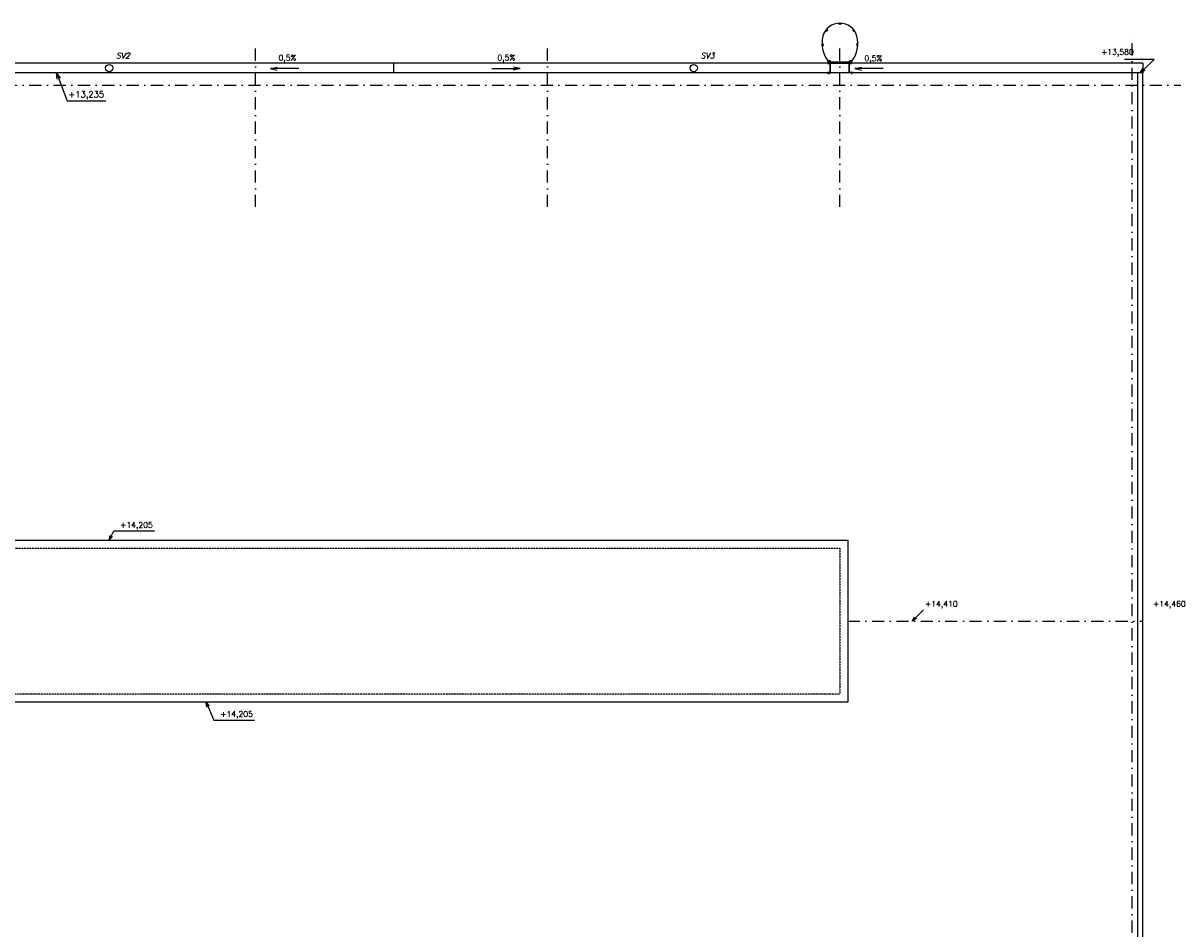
# Model space of a CAD drawing. Header units: millimetres. Extents: x 6435372 to 7248404, y 1559872 to 1886246.
# Tile 96 of 207: x 6792969 to 6816736, y 1859638 to 1878223. Entities that reach past the tile are written whole.
import ezdxf

# ---------------------------------------------------------------- set-up
doc = ezdxf.new("R2010")
doc.units = ezdxf.units.MM
doc.linetypes.add('DASHDOT', pattern=[1, 0.5, -0.25, 0, -0.25])
doc.linetypes.add('DASHED', pattern=[0.75, 0.5, -0.25])
doc.layers.add('matrice DPS', color=122, linetype='Continuous')
doc.styles.add('KURZIVA', font='italic__.ttf')
doc.styles.get("Standard").update_dxf_attribs({"font": 'romans.shx'})
doc.dimstyles.new('CADKON$7', dxfattribs={"dimscale": 100, "dimtxt": 2.5, "dimasz": 2.5, "dimexe": 1.8, "dimexo": 5, "dimgap": 0.6, "dimtad": 1, "dimrnd": 1, "dimtxsty": 'Standard', "dimblk1": 'OBLIQUE', "dimblk2": 'OBLIQUE', "dimsah": 1, "dimcen": 2.5, "dimadec": 1, "dimazin": 2, "dimtfac": 1, "dimtdec": 4, "dimtix": 1, "dimtmove": 0, "dimatfit": 3, "dimldrblk": 'DOTSMALL', "dimfxl": 5, "dimfxlon": 1, "dimtfill": 1, "dimtolj": 1, "dimarcsym": 0})

# ---------------------------------------------------------------- blocks, each defined once
blk = doc.blocks.new('_Oblique')
at = {"color": 0, "lineweight": -2}
blk.add_line((-0.5, -0.5), (0.5, 0.5), dxfattribs=at)
blk = doc.blocks.new('_Open30')
at = {"color": 0, "lineweight": -2}
for p, q in [((-1, 0.27), (0, 0)), ((0, 0), (-1, -0.27)), ((0, 0), (-1, 0))]:
    blk.add_line(p, q, dxfattribs=at)

msp = doc.modelspace()

# ---------------------------------------------------------------- linework, layer by layer
at = {"layer": 'matrice DPS', "linetype": 'DASHDOT', "ltscale": 500}
for p, q in [((6797736.3, 1874451.8), (6797736.3, 1877951.8)), ((6803736.3, 1874451.8), (6803736.3, 1877951.8)), ((6809736.3, 1874451.8), (6809736.3, 1877951.8)), ((6815736.3, 1841052.6), (6815736.3, 1877951.8)), ((6762586.6, 1876951.8), (6816736.3, 1876951.8)), ((6809896.3, 1865951.8), (6815956.3, 1865951.8))]:
    msp.add_line(p, q, dxfattribs=at)
at = {"layer": 'matrice DPS'}
for p, q in [((6815956.3, 1877401.8), (6773516.3, 1877401.8)), ((6800578.8, 1877201.8), (6800578.8, 1877401.8)), ((6815956.3, 1877401.8), (6815956.3, 1877201.8)), ((6815956.3, 1877201.8), (6773516.3, 1877201.8)), ((6798045.5, 1877292.1), (6798183, 1877322.6)), ((6798627.6, 1877292.1), (6798045.5, 1877292.1)), ((6798045.5, 1877292.1), (6798183, 1877261.6)), ((6802589.8, 1877292.4), (6803171.9, 1877292.4)), ((6803171.9, 1877292.4), (6803034.4, 1877322.9)), ((6803171.9, 1877292.4), (6803034.4, 1877261.8)), ((6810045.5, 1877292.1), (6810183, 1877322.6)), ((6810627.6, 1877292.1), (6810045.5, 1877292.1)), ((6810045.5, 1877292.1), (6810183, 1877261.6)), ((6815856.3, 1854701.8), (6815856.3, 1877201.8)), ((6815956.3, 1854701.8), (6815956.3, 1877201.8))]:
    msp.add_line(p, q, dxfattribs=at)
for points in [[(6809482.8, 1878090.6), (6809451.5, 1878053.3), (6809436.2, 1878066.1), (6809467.5, 1878103.5)], [(6809761.9, 1878203.4), (6809713.2, 1878203.4), (6809713.2, 1878223.4), (6809761.9, 1878223.4)], [(6809992.3, 1878090.6), (6810023.6, 1878053.3), (6810038.9, 1878066.1), (6810007.6, 1878103.5)], [(6809389.3, 1877805.4), (6809392.1, 1877756.8), (6809372.1, 1877755.6), (6809369.3, 1877804.3)], [(6810085.9, 1877805.4), (6810083.1, 1877756.8), (6810103, 1877755.6), (6810105.8, 1877804.3)], [(6809538.5, 1877397.2), (6809538.5, 1877447.2), (6809488.5, 1877447.2), (6809488.5, 1877397.2)], [(6809934, 1877398.9), (6809538.5, 1877398.9), (6809538.5, 1877430.9), (6809934, 1877430.9)], [(6809984, 1877397.2), (6809984, 1877447.2), (6809934, 1877447.2), (6809934, 1877397.2)], [(6779576.3, 1867611.8), (6809896.3, 1867611.8), (6809896.3, 1864291.8), (6779576.3, 1864291.8)]]:
    msp.add_lwpolyline(points, close=True, dxfattribs=at)
for points in [[(6809465.9, 1877201.8), (6809544.5, 1877201.8), (6809544.5, 1877442.8)], [(6809465.9, 1877207.8), (6809538.5, 1877207.8), (6809538.5, 1877442.8)], [(6809488.5, 1877447.2), (6809538.5, 1877397.2)], [(6809488.5, 1877397.2), (6809538.5, 1877447.2)], [(6809984, 1877414.9), (6809488.5, 1877414.9)], [(6809544.5, 1877442.8), (6809538.5, 1877442.8)], [(6810006.6, 1877201.8), (6809928, 1877201.8), (6809928, 1877442.8)], [(6809928, 1877442.8), (6809934, 1877442.8)], [(6809934, 1877447.2), (6809984, 1877397.2)], [(6809934, 1877397.2), (6809984, 1877447.2)], [(6810006.6, 1877207.8), (6809934, 1877207.8), (6809934, 1877442.8)], [(6815975.1, 1877270.8), (6816190, 1877475.7), (6815582.8, 1877475.7)], [(6809465.9, 1877207.8), (6809465.9, 1877201.8)], [(6809500.1, 1877226.6), (6809500.1, 1877177.5)], [(6809972.5, 1877226.6), (6809972.5, 1877177.5)], [(6810006.6, 1877201.8), (6810006.6, 1877207.8)]]:
    msp.add_lwpolyline(points, dxfattribs=at)
at = {"layer": 'matrice DPS', "linetype": 'DASHED'}
msp.add_lwpolyline([(6779736.3, 1867451.8), (6809736.3, 1867451.8), (6809736.3, 1864451.8), (6779736.3, 1864451.8)], close=True, dxfattribs=at)
at = {"layer": 'matrice DPS'}
for centre, radius in [((6794735.6, 1877301.8), 75), ((6806735.6, 1877301.8), 75), ((6809513.5, 1877422.2), 25), ((6809959, 1877422.2), 25)]:
    msp.add_circle(centre, radius, dxfattribs=at)
for centre, radius, start, end in [((6809737.6, 1877859.9), 363.6, 15.71003, 164.28997), ((6809988.6, 1877811.5), 618.7, 166.27366, 216.06947), ((6809486.5, 1877811.5), 618.7, 323.93053, 13.72634)]:
    msp.add_arc(centre, radius, start, end, dxfattribs=at)

# ---------------------------------------------------------------- block references
at = {"layer": 'matrice DPS', "xscale": 100, "yscale": 100, "zscale": 100, "rotation": 223.6359817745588}
msp.add_blockref('_Open30', (6815902.7, 1877201.8), dxfattribs=at)

# ---------------------------------------------------------------- texts
at = {"layer": 'matrice DPS', "style": 'KURZIVA'}
for s, p in [('SV2', (6794875.5, 1877500.2)), ('SV3', (6806875.5, 1877500.2))]:
    msp.add_text(s, height=115, dxfattribs=at).set_placement(p)
at = {"layer": 'matrice DPS', "linetype": 'Continuous'}
msp.add_text('+13,580', height=115, dxfattribs=at).set_placement((6815099.1, 1877575.2))
at = {"layer": 'matrice DPS'}
for p in [(6798212.7, 1877455.6), (6802705.7, 1877458.5), (6810241.6, 1877445.6)]:
    msp.add_text('0,5%', height=115, dxfattribs=at).set_placement(p)
at = {"layer": 'matrice DPS', "attachment_point": 7}
for s, insert, char_height in [('\\A1;+13,235', (6793901.4, 1876662.2), 125), ('+14,205', (6794960.5, 1867834.9), 115), ('+14,410', (6811484.2, 1866214.9), 115), ('+14,460', (6816165.3, 1866214.9), 115), ('+14,205', (6797014.8, 1863953.5), 115)]:
    msp.add_mtext(s, dxfattribs=dict(at, insert=insert, char_height=char_height))

# ---------------------------------------------------------------- leaders
at = {"layer": 'matrice DPS', "annotation_type": 0, "has_hookline": 1, "hookline_direction": 0}
for points, override, text_width in [([(6793655, 1877201.8), (6793872.4, 1876632.2), (6793871.4, 1876632.2)], {"dimscale": 50, "dimldrblk": 'Open30'}, 767.9), ([(6794736.3, 1867611.8), (6794830.5, 1867804.9), (6794930.5, 1867804.9)], {"dimscale": 50, "dimtxt": 2.3, "dimasz": 2, "dimldrblk": 'Open30'}, 706.4), ([(6796728, 1864291.8), (6796884.8, 1863923.5), (6796984.8, 1863923.5)], {"dimscale": 50, "dimtxt": 2.3, "dimasz": 2, "dimldrblk": 'Open30'}, 706.4)]:
    msp.add_leader(points, dimstyle='CADKON$7', override=override, dxfattribs=dict(at, text_width=text_width))
at = {"layer": 'matrice DPS'}
msp.add_leader([(6811217.5, 1865951.8), (6811454.2, 1866184.9)], dimstyle='CADKON$7', override={"dimscale": 50, "dimtxt": 2.3, "dimasz": 2, "dimldrblk": 'Open30'}, dxfattribs=at)

doc.saveas('drawing.dxf')
